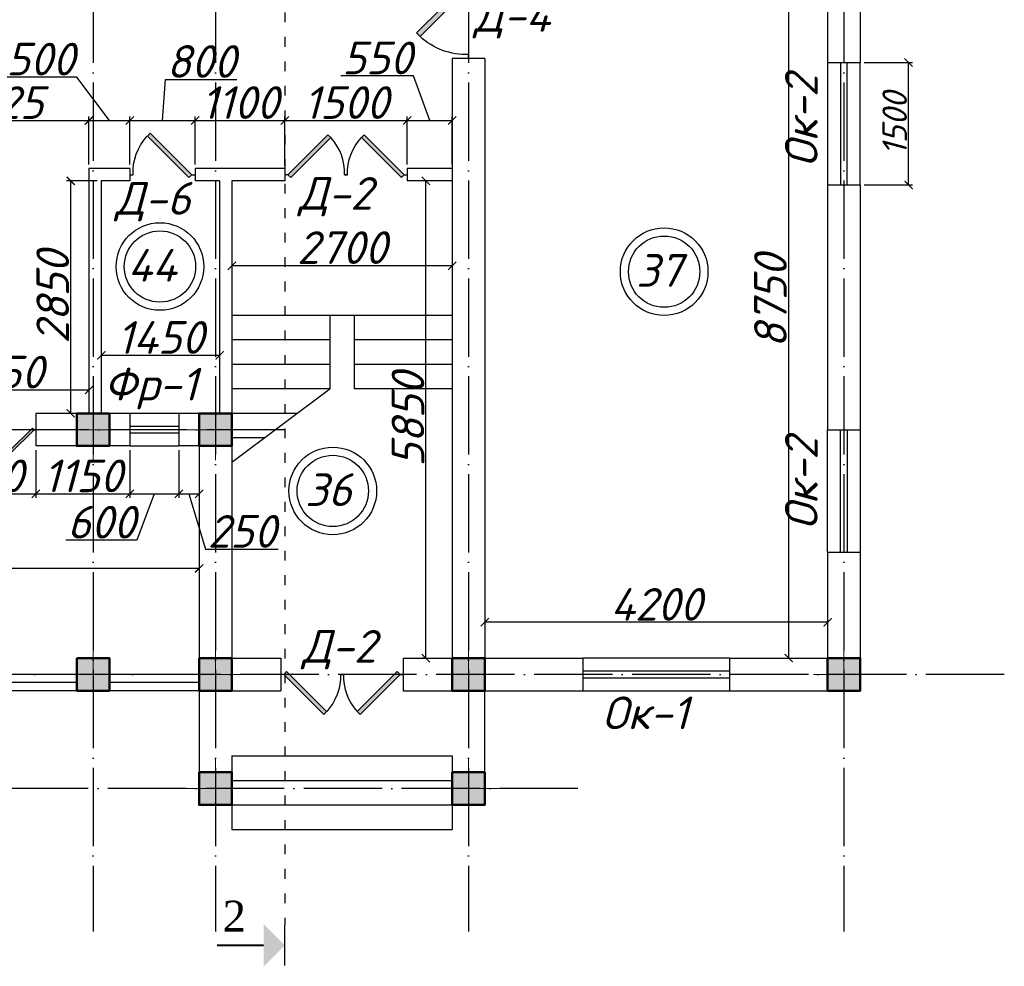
# Model space of a CAD drawing. Header units: millimetres. Extents: x 1112040 to 6903494, y -332921 to -150905.
# Tile 60 of 150: x 1563543 to 1575607, y -190100 to -178496. Entities that reach past the tile are written whole.
import ezdxf

# ---------------------------------------------------------------- set-up
doc = ezdxf.new("R2010")
doc.units = ezdxf.units.MM
doc.linetypes.add('ACAD_ISO03W100', pattern=[30, 12, -18])
doc.linetypes.add('ACAD_ISO04W100', pattern=[30, 24, -3, 0, -3])
for name, color, linetype in [('kolonn', 7, 'Continuous'), ('os', 253, 'Continuous'), ('razmer', 7, 'Continuous')]:
    doc.layers.add(name, color=color, linetype=linetype)
doc.styles.add('RomanS', font='times.ttf')
doc.styles.get("Standard").update_dxf_attribs({"font": 'isocpeui.ttf'})
doc.dimstyles.new('ISO-25', dxfattribs={"dimtxt": 400, "dimasz": 100, "dimexe": 50, "dimexo": 50, "dimgap": 20, "dimtad": 1, "dimdec": 0, "dimtxsty": 'Standard', "dimblk": 'ARCHTICK', "dimcen": 20, "dimclrd": 1, "dimclre": 1, "dimadec": 0, "dimazin": 0, "dimtfac": 1, "dimtdec": 0, "dimtmove": 0, "dimatfit": 3, "dimldrblk": 'ARCHTICK', "dimfxl": 1, "dimarcsym": 0})
doc.dimstyles.get("Standard").update_dxf_attribs({"dimtxt": 300, "dimasz": 100, "dimexe": 50, "dimexo": 50, "dimgap": 20, "dimtad": 1, "dimdec": 0, "dimzin": 0, "dimdsep": 46, "dimtxsty": 'Standard', "dimblk": 'ARCHTICK', "dimcen": 20, "dimclrd": 1, "dimclre": 1, "dimclrt": 256, "dimadec": 0, "dimazin": 0, "dimtfac": 1, "dimtdec": 0, "dimtofl": 0, "dimtmove": 0, "dimatfit": 3, "dimldrblk": 'ARCHTICK', "dimfxl": 1, "dimtolj": 1, "dimtzin": 0, "dimarcsym": 0})

# ---------------------------------------------------------------- blocks, each defined once
blk = doc.blocks.new('ghsdd')
at = {"ltscale": 50}
h = blk.add_hatch(color=256, dxfattribs=at)
h.paths.add_polyline_path([(0, 200), (-200, 200), (-200, 0), (0, 0)])
h.paths.add_polyline_path([(200, 0), (200, 200), (0, 200), (0, 0)])
h.paths.add_polyline_path([(0, 0), (-200, 0), (-200, -200), (0, -200)])
h.paths.add_polyline_path([(0, 0), (0, -200), (200, -200), (200, 0)])
at = {"lineweight": 0}
for p, q in [((0, -374), (0, 374)), ((-374, 0), (374, 0))]:
    blk.add_line(p, q, dxfattribs=at)
at = {"lineweight": 50, "ltscale": 50}
blk.add_lwpolyline([(200, 200), (200, -200), (-200, -200), (-200, 200), (200, 200)], dxfattribs=at)
blk = doc.blocks.new('jfgjhsdf')
blk.add_hatch(color=1).paths.add_polyline_path([(-593, 731), (-637, 687), (0, 50), (44, 94)])
at = {"color": 1}
for p, q in [((0, 1000), (0, 950)), ((0, 50), (0, 0))]:
    blk.add_line(p, q, dxfattribs=at)
blk.add_lwpolyline([(0, 50), (-637, 687), (-593, 731), (44, 94), (0, 50)], dxfattribs=at)
blk.add_arc((-33, 130), 821, 87.662, 132.9147, dxfattribs=at)
blk = doc.blocks.new('_ArchTick')
at = {"color": 0, "linetype": 'ByBlock', "const_width": 0.15}
blk.add_lwpolyline([(-0.5, -0.5), (0.5, 0.5)], dxfattribs=at)
blk = doc.blocks.new('*D2527')
at = {"color": 1, "lineweight": -2, "transparency": 16777216}
for p, q in [((1569242, -185548), (1569242, -185933)), ((1573442, -185722), (1573442, -185933)), ((1573442, -185883), (1569242, -185883))]:
    blk.add_line(p, q, dxfattribs=at)
at = {"color": 1, "lineweight": -2, "transparency": 16777216, "xscale": 100, "yscale": 100, "zscale": 100, "rotation": 180}
blk.add_blockref('_ArchTick', (1569242, -185883), dxfattribs=at)
at = {"color": 1, "lineweight": -2, "transparency": 16777216, "xscale": 100, "yscale": 100, "zscale": 100}
blk.add_blockref('_ArchTick', (1573442, -185883), dxfattribs=at)
at = {"color": 0, "transparency": 16777216, "insert": (1571342, -185663), "char_height": 400, "attachment_point": 5}
blk.add_mtext('4200', dxfattribs=at)
blk = doc.blocks.new('*D2528')
at = {"color": 1, "lineweight": -2, "transparency": 16777216}
for p, q in [((1572092, -177572), (1573015, -177572)), ((1572965, -186322), (1572965, -177572)), ((1572892, -186322), (1573015, -186322))]:
    blk.add_line(p, q, dxfattribs=at)
at = {"color": 1, "lineweight": -2, "transparency": 16777216, "xscale": 100, "yscale": 100, "zscale": 100}
for p, rotation in [((1572965, -177572), 90), ((1572965, -186322), 270)]:
    blk.add_blockref('_ArchTick', p, dxfattribs=dict(at, rotation=rotation))
at = {"color": 0, "transparency": 16777216, "insert": (1572742, -181947), "char_height": 400, "attachment_point": 5, "rotation": 90}
blk.add_mtext('8750', dxfattribs=at)
blk = doc.blocks.new('*D2540')
at = {"color": 1, "lineweight": -2, "transparency": 16777216}
for p, q in [((1566142, -181254), (1566142, -181563)), ((1568842, -181254), (1568842, -181563)), ((1568842, -181513), (1566142, -181513))]:
    blk.add_line(p, q, dxfattribs=at)
at = {"color": 1, "lineweight": -2, "transparency": 16777216, "xscale": 100, "yscale": 100, "zscale": 100, "rotation": 180}
blk.add_blockref('_ArchTick', (1566142, -181513), dxfattribs=at)
at = {"color": 1, "lineweight": -2, "transparency": 16777216, "xscale": 100, "yscale": 100, "zscale": 100}
blk.add_blockref('_ArchTick', (1568842, -181513), dxfattribs=at)
at = {"color": 0, "transparency": 16777216, "insert": (1567492, -181290), "char_height": 400, "attachment_point": 5}
blk.add_mtext('2700', dxfattribs=at)
blk = doc.blocks.new('*D2541')
at = {"color": 1, "lineweight": -2, "transparency": 16777216}
for p, q in [((1568590, -180472), (1568470, -180472)), ((1568520, -186322), (1568520, -180472)), ((1568492, -186322), (1568470, -186322))]:
    blk.add_line(p, q, dxfattribs=at)
at = {"color": 1, "lineweight": -2, "transparency": 16777216, "xscale": 100, "yscale": 100, "zscale": 100}
for p, rotation in [((1568520, -180472), 90), ((1568520, -186322), 270)]:
    blk.add_blockref('_ArchTick', p, dxfattribs=dict(at, rotation=rotation))
at = {"color": 0, "transparency": 16777216, "insert": (1568300, -183397), "char_height": 400, "attachment_point": 5, "rotation": 90}
blk.add_mtext('5850', dxfattribs=at)
blk = doc.blocks.new('*D2443')
at = {"layer": 'razmer', "color": 1, "lineweight": -2, "transparency": 16777216}
for p, q in [((1564542, -182570), (1564542, -182661)), ((1565992, -182611), (1564542, -182611)), ((1565992, -182570), (1565992, -182661))]:
    blk.add_line(p, q, dxfattribs=at)
at = {"layer": 'razmer', "color": 1, "lineweight": -2, "transparency": 16777216, "xscale": 100, "yscale": 100, "zscale": 100, "rotation": 180}
blk.add_blockref('_ArchTick', (1564542, -182611), dxfattribs=at)
at = {"layer": 'razmer', "color": 1, "lineweight": -2, "transparency": 16777216, "xscale": 100, "yscale": 100, "zscale": 100}
blk.add_blockref('_ArchTick', (1565992, -182611), dxfattribs=at)
at = {"layer": 'razmer', "color": 0, "transparency": 16777216, "insert": (1565267, -182391), "char_height": 400, "attachment_point": 5}
blk.add_mtext('1450', dxfattribs=at)
blk = doc.blocks.new('*D2542')
at = {"color": 1, "lineweight": -2, "transparency": 16777216}
for p, q in [((1564492, -180472), (1564118, -180472)), ((1564168, -183322), (1564168, -180472)), ((1564267, -183322), (1564118, -183322))]:
    blk.add_line(p, q, dxfattribs=at)
at = {"color": 1, "lineweight": -2, "transparency": 16777216, "xscale": 100, "yscale": 100, "zscale": 100}
for p, rotation in [((1564168, -180472), 90), ((1564168, -183322), 270)]:
    blk.add_blockref('_ArchTick', p, dxfattribs=dict(at, rotation=rotation))
at = {"color": 0, "transparency": 16777216, "insert": (1563948, -181897), "char_height": 400, "attachment_point": 5, "rotation": 90}
blk.add_mtext('2850', dxfattribs=at)
blk = doc.blocks.new('*D2543')
at = {"color": 1, "lineweight": -2, "transparency": 16777216}
for p, q in [((1562242, -182939), (1562242, -183086)), ((1564392, -182939), (1564392, -183086)), ((1564392, -183036), (1562242, -183036))]:
    blk.add_line(p, q, dxfattribs=at)
at = {"color": 1, "lineweight": -2, "transparency": 16777216, "xscale": 100, "yscale": 100, "zscale": 100, "rotation": 180}
blk.add_blockref('_ArchTick', (1562242, -183036), dxfattribs=at)
at = {"color": 1, "lineweight": -2, "transparency": 16777216, "xscale": 100, "yscale": 100, "zscale": 100}
blk.add_blockref('_ArchTick', (1564392, -183036), dxfattribs=at)
at = {"color": 0, "transparency": 16777216, "insert": (1563317, -182816), "char_height": 400, "attachment_point": 5}
blk.add_mtext('2150', dxfattribs=at)
blk = doc.blocks.new('*D2705')
at = {"color": 1, "lineweight": -2, "transparency": 16777216}
for p, q in [((1565742, -184135), (1565742, -185272)), ((1536542, -184472), (1536542, -185272)), ((1565742, -185222), (1536542, -185222))]:
    blk.add_line(p, q, dxfattribs=at)
at = {"color": 1, "lineweight": -2, "transparency": 16777216, "xscale": 100, "yscale": 100, "zscale": 100, "rotation": 180}
blk.add_blockref('_ArchTick', (1536542, -185222), dxfattribs=at)
at = {"color": 1, "lineweight": -2, "transparency": 16777216, "xscale": 100, "yscale": 100, "zscale": 100}
blk.add_blockref('_ArchTick', (1565742, -185222), dxfattribs=at)
at = {"color": 0, "transparency": 16777216, "insert": (1551142, -185002), "char_height": 400, "attachment_point": 5}
blk.add_mtext('29200', dxfattribs=at)
blk = doc.blocks.new('*D2951')
at = {"color": 1, "lineweight": -2, "transparency": 16777216}
for p, q in [((1562392, -183772), (1562392, -184358)), ((1563742, -183772), (1563742, -184358)), ((1562392, -184308), (1563742, -184308))]:
    blk.add_line(p, q, dxfattribs=at)
at = {"color": 1, "lineweight": -2, "transparency": 16777216, "xscale": 100, "yscale": 100, "zscale": 100, "rotation": 180}
blk.add_blockref('_ArchTick', (1562392, -184308), dxfattribs=at)
at = {"color": 1, "lineweight": -2, "transparency": 16777216, "xscale": 100, "yscale": 100, "zscale": 100}
blk.add_blockref('_ArchTick', (1563742, -184308), dxfattribs=at)
at = {"color": 0, "transparency": 16777216, "insert": (1563067, -184088), "char_height": 400, "attachment_point": 5}
blk.add_mtext('1350', dxfattribs=at)
blk = doc.blocks.new('*D2952')
at = {"color": 1, "lineweight": -2, "transparency": 16777216}
for p, q in [((1563742, -183772), (1563742, -184358)), ((1564892, -183772), (1564892, -184358)), ((1563742, -184308), (1564892, -184308))]:
    blk.add_line(p, q, dxfattribs=at)
at = {"color": 1, "lineweight": -2, "transparency": 16777216, "xscale": 100, "yscale": 100, "zscale": 100, "rotation": 180}
blk.add_blockref('_ArchTick', (1563742, -184308), dxfattribs=at)
at = {"color": 1, "lineweight": -2, "transparency": 16777216, "xscale": 100, "yscale": 100, "zscale": 100}
blk.add_blockref('_ArchTick', (1564892, -184308), dxfattribs=at)
at = {"color": 0, "transparency": 16777216, "insert": (1564317, -184088), "char_height": 400, "attachment_point": 5}
blk.add_mtext('1150', dxfattribs=at)
blk = doc.blocks.new('*D2953')
at = {"color": 1, "lineweight": -2, "transparency": 16777216}
for p, q in [((1564892, -183772), (1564892, -184358)), ((1565492, -183772), (1565492, -184358)), ((1564892, -184308), (1565492, -184308)), ((1565192, -184308), (1564980, -184876)), ((1564980, -184876), (1564108, -184876))]:
    blk.add_line(p, q, dxfattribs=at)
at = {"color": 1, "lineweight": -2, "transparency": 16777216, "xscale": 100, "yscale": 100, "zscale": 100, "rotation": 180}
blk.add_blockref('_ArchTick', (1564892, -184308), dxfattribs=at)
at = {"color": 1, "lineweight": -2, "transparency": 16777216, "xscale": 100, "yscale": 100, "zscale": 100}
blk.add_blockref('_ArchTick', (1565492, -184308), dxfattribs=at)
at = {"color": 0, "transparency": 16777216, "insert": (1564544, -184656), "char_height": 400, "attachment_point": 5}
blk.add_mtext('600', dxfattribs=at)
blk = doc.blocks.new('*D2954')
at = {"color": 1, "lineweight": -2, "transparency": 16777216}
for p, q in [((1565492, -183772), (1565492, -184358)), ((1565742, -183772), (1565742, -184358)), ((1565492, -184308), (1565742, -184308)), ((1565617, -184308), (1565821, -184988)), ((1565821, -184988), (1566711, -184988))]:
    blk.add_line(p, q, dxfattribs=at)
at = {"color": 1, "lineweight": -2, "transparency": 16777216, "xscale": 100, "yscale": 100, "zscale": 100, "rotation": 180}
blk.add_blockref('_ArchTick', (1565492, -184308), dxfattribs=at)
at = {"color": 1, "lineweight": -2, "transparency": 16777216, "xscale": 100, "yscale": 100, "zscale": 100}
blk.add_blockref('_ArchTick', (1565742, -184308), dxfattribs=at)
at = {"color": 0, "transparency": 16777216, "insert": (1566266, -184768), "char_height": 400, "attachment_point": 5}
blk.add_mtext('250', dxfattribs=at)
blk = doc.blocks.new('*D2967')
at = {"color": 1, "lineweight": -2, "transparency": 16777216}
for p, q in [((1562167, -180272), (1562167, -179682)), ((1562167, -179732), (1564392, -179732)), ((1564392, -180272), (1564392, -179682))]:
    blk.add_line(p, q, dxfattribs=at)
at = {"color": 1, "lineweight": -2, "transparency": 16777216, "xscale": 100, "yscale": 100, "zscale": 100, "rotation": 180}
blk.add_blockref('_ArchTick', (1562167, -179732), dxfattribs=at)
at = {"color": 1, "lineweight": -2, "transparency": 16777216, "xscale": 100, "yscale": 100, "zscale": 100}
blk.add_blockref('_ArchTick', (1564392, -179732), dxfattribs=at)
at = {"color": 0, "transparency": 16777216, "insert": (1563279, -179512), "char_height": 400, "attachment_point": 5}
blk.add_mtext('2225', dxfattribs=at)
blk = doc.blocks.new('*D2968')
at = {"color": 1, "lineweight": -2, "transparency": 16777216}
for p, q in [((1564243, -179199), (1563353, -179199)), ((1564642, -179732), (1564243, -179199)), ((1564392, -180272), (1564392, -179682)), ((1564392, -179732), (1564892, -179732)), ((1564892, -180272), (1564892, -179682))]:
    blk.add_line(p, q, dxfattribs=at)
at = {"color": 1, "lineweight": -2, "transparency": 16777216, "xscale": 100, "yscale": 100, "zscale": 100, "rotation": 180}
blk.add_blockref('_ArchTick', (1564392, -179732), dxfattribs=at)
at = {"color": 1, "lineweight": -2, "transparency": 16777216, "xscale": 100, "yscale": 100, "zscale": 100}
blk.add_blockref('_ArchTick', (1564892, -179732), dxfattribs=at)
at = {"color": 0, "transparency": 16777216, "insert": (1563798, -178979), "char_height": 400, "attachment_point": 5}
blk.add_mtext('500', dxfattribs=at)
blk = doc.blocks.new('*D2969')
at = {"color": 1, "lineweight": -2, "transparency": 16777216}
for p, q in [((1565292, -179732), (1565331, -179228)), ((1565331, -179228), (1566202, -179228)), ((1564892, -180272), (1564892, -179682)), ((1564892, -179732), (1565692, -179732)), ((1565692, -180272), (1565692, -179682))]:
    blk.add_line(p, q, dxfattribs=at)
at = {"color": 1, "lineweight": -2, "transparency": 16777216, "xscale": 100, "yscale": 100, "zscale": 100, "rotation": 180}
blk.add_blockref('_ArchTick', (1564892, -179732), dxfattribs=at)
at = {"color": 1, "lineweight": -2, "transparency": 16777216, "xscale": 100, "yscale": 100, "zscale": 100}
blk.add_blockref('_ArchTick', (1565692, -179732), dxfattribs=at)
at = {"color": 0, "transparency": 16777216, "insert": (1565767, -179008), "char_height": 400, "attachment_point": 5}
blk.add_mtext('800', dxfattribs=at)
blk = doc.blocks.new('*D2970')
at = {"color": 1, "lineweight": -2, "transparency": 16777216}
for p, q in [((1565692, -180272), (1565692, -179682)), ((1565692, -179732), (1566792, -179732)), ((1566792, -180283), (1566792, -179682))]:
    blk.add_line(p, q, dxfattribs=at)
at = {"color": 1, "lineweight": -2, "transparency": 16777216, "xscale": 100, "yscale": 100, "zscale": 100, "rotation": 180}
blk.add_blockref('_ArchTick', (1565692, -179732), dxfattribs=at)
at = {"color": 1, "lineweight": -2, "transparency": 16777216, "xscale": 100, "yscale": 100, "zscale": 100}
blk.add_blockref('_ArchTick', (1566792, -179732), dxfattribs=at)
at = {"color": 0, "transparency": 16777216, "insert": (1566242, -179512), "char_height": 400, "attachment_point": 5}
blk.add_mtext('1100', dxfattribs=at)
blk = doc.blocks.new('*D2971')
at = {"color": 1, "lineweight": -2, "transparency": 16777216}
for p, q in [((1566792, -180283), (1566792, -179682)), ((1566792, -179732), (1568292, -179732)), ((1568292, -180272), (1568292, -179682))]:
    blk.add_line(p, q, dxfattribs=at)
at = {"color": 1, "lineweight": -2, "transparency": 16777216, "xscale": 100, "yscale": 100, "zscale": 100, "rotation": 180}
blk.add_blockref('_ArchTick', (1566792, -179732), dxfattribs=at)
at = {"color": 1, "lineweight": -2, "transparency": 16777216, "xscale": 100, "yscale": 100, "zscale": 100}
blk.add_blockref('_ArchTick', (1568292, -179732), dxfattribs=at)
at = {"color": 0, "transparency": 16777216, "insert": (1567542, -179512), "char_height": 400, "attachment_point": 5}
blk.add_mtext('1500', dxfattribs=at)
blk = doc.blocks.new('*D2972')
at = {"color": 1, "lineweight": -2, "transparency": 16777216}
for p, q in [((1568367, -179185), (1567478, -179185)), ((1568567, -179732), (1568367, -179185)), ((1568292, -180272), (1568292, -179682)), ((1568292, -179732), (1568842, -179732)), ((1568842, -180272), (1568842, -179682))]:
    blk.add_line(p, q, dxfattribs=at)
at = {"color": 1, "lineweight": -2, "transparency": 16777216, "xscale": 100, "yscale": 100, "zscale": 100, "rotation": 180}
blk.add_blockref('_ArchTick', (1568292, -179732), dxfattribs=at)
at = {"color": 1, "lineweight": -2, "transparency": 16777216, "xscale": 100, "yscale": 100, "zscale": 100}
blk.add_blockref('_ArchTick', (1568842, -179732), dxfattribs=at)
at = {"color": 0, "transparency": 16777216, "insert": (1567923, -178965), "char_height": 400, "attachment_point": 5}
blk.add_mtext('550', dxfattribs=at)
blk = doc.blocks.new('*D3049')
at = {"color": 1, "lineweight": -2, "transparency": 16777216}
for p, q in [((1573892, -179022), (1574484, -179022)), ((1574434, -180522), (1574434, -179022)), ((1573892, -180522), (1574484, -180522))]:
    blk.add_line(p, q, dxfattribs=at)
at = {"color": 1, "lineweight": -2, "transparency": 16777216, "xscale": 100, "yscale": 100, "zscale": 100}
for p, rotation in [((1574434, -179022), 90), ((1574434, -180522), 270)]:
    blk.add_blockref('_ArchTick', p, dxfattribs=dict(at, rotation=rotation))
at = {"transparency": 16777216, "insert": (1574264, -179772), "char_height": 300, "attachment_point": 5, "rotation": 90}
blk.add_mtext('\\A1;1500', dxfattribs=at)
blk = doc.blocks.new('swww222s')
at = {"color": 1}
for centre, radius in [((35486, -2058), 537), ((35486, -2058), 437), ((41664, -2121), 537), ((41664, -2121), 437), ((37604, -4809), 537), ((37604, -4809), 437)]:
    blk.add_circle(centre, radius, dxfattribs=at)
for s, p in [('44', (35090, -2243)), ('37', (41321, -2306)), ('36', (37265, -4994))]:
    blk.add_text(s, height=400, dxfattribs=at).set_placement(p)

msp = doc.modelspace()

# ---------------------------------------------------------------- hatches: boundary and pattern name
msp.add_hatch(color=256).paths.add_polyline_path([(1566532.9, -190100.1), (1566790.3, -189842.7), (1566532.9, -189585.3)])

# ---------------------------------------------------------------- linework, layer by layer
at = {"color": 1, "linetype": 'ACAD_ISO03W100', "ltscale": 10}
msp.add_line((1566790.3, -161607.2), (1566790.3, -189592.7), dxfattribs=at)
at = {"lineweight": 30}
for p, q in [((1573441.8, -176021.9), (1573441.8, -179021.9)), ((1573841.8, -176021.9), (1573841.8, -179021.9)), ((1568841.8, -178971.9), (1568841.8, -186321.9)), ((1569241.8, -178971.9), (1568841.8, -178971.9)), ((1569241.8, -178971.9), (1569241.8, -186321.9)), ((1573441.8, -179021.9), (1573841.8, -179021.9)), ((1564391.8, -180321.9), (1564391.8, -183321.9)), ((1564891.8, -180321.9), (1564391.8, -180321.9)), ((1564891.8, -180321.9), (1564891.8, -180471.9)), ((1566791.8, -180321.9), (1565691.8, -180321.9)), ((1565691.8, -180321.9), (1565691.8, -180471.9)), ((1566791.8, -180321.9), (1566791.8, -180471.9)), ((1568841.8, -180321.9), (1568291.8, -180321.9)), ((1568291.8, -180321.9), (1568291.8, -180471.9)), ((1564541.8, -180471.9), (1564541.8, -183321.9)), ((1564891.8, -180471.9), (1564541.8, -180471.9)), ((1565991.8, -180471.9), (1565691.8, -180471.9)), ((1565991.8, -180471.9), (1565991.8, -183321.9)), ((1566141.8, -180471.9), (1566141.8, -186321.9)), ((1566791.8, -180471.9), (1566141.8, -180471.9)), ((1568841.8, -180471.9), (1568291.8, -180471.9)), ((1573441.8, -180521.9), (1573441.8, -183521.9)), ((1573441.8, -180521.9), (1573841.8, -180521.9)), ((1573841.8, -180521.9), (1573841.8, -183521.9)), ((1564891.8, -183321.9), (1563741.8, -183321.9)), ((1563741.8, -183321.9), (1563741.8, -183721.9)), ((1564891.8, -183321.9), (1564891.8, -183721.9)), ((1565491.8, -183321.9), (1565491.8, -183721.9)), ((1566141.8, -183321.9), (1565491.8, -183321.9)), ((1573441.8, -183521.9), (1573841.8, -183521.9)), ((1564891.8, -183721.9), (1563741.8, -183721.9)), ((1565741.8, -183721.9), (1565491.8, -183721.9)), ((1565741.8, -183721.9), (1565741.8, -186721.9)), ((1573441.8, -185021.9), (1573441.8, -186321.9)), ((1573441.8, -185021.9), (1573841.8, -185021.9)), ((1573841.8, -185021.9), (1573841.8, -186721.9)), ((1566141.8, -186321.9), (1566741.8, -186321.9)), ((1566741.8, -186321.9), (1566741.8, -186721.9)), ((1568241.8, -186321.9), (1568241.8, -186721.9)), ((1568241.8, -186321.9), (1568841.8, -186321.9)), ((1569241.8, -186321.9), (1570441.8, -186321.9)), ((1570441.8, -186321.9), (1570441.8, -186721.9)), ((1572241.8, -186321.9), (1573441.8, -186321.9)), ((1572241.8, -186321.9), (1572241.8, -186721.9)), ((1565741.8, -186721.9), (1566741.8, -186721.9)), ((1568241.8, -186721.9), (1570441.8, -186721.9)), ((1572241.8, -186721.9), (1573841.8, -186721.9))]:
    msp.add_line(p, q, dxfattribs=at)
at = {"color": 1}
for p, q in [((1573441.8, -179021.9), (1573441.8, -180521.9)), ((1573601.8, -179021.9), (1573601.8, -180521.9)), ((1573681.8, -180521.9), (1573681.8, -179021.9)), ((1573841.8, -180521.9), (1573841.8, -179021.9)), ((1565491.8, -183321.9), (1564891.8, -183321.9)), ((1565491.8, -183481.9), (1564891.8, -183481.9)), ((1564891.8, -183561.9), (1565491.8, -183561.9)), ((1573441.8, -185021.9), (1573441.8, -183521.9)), ((1573601.8, -185021.9), (1573601.8, -183521.9)), ((1573681.8, -183521.9), (1573681.8, -185021.9)), ((1573841.8, -183521.9), (1573841.8, -185021.9)), ((1564891.8, -183721.9), (1565491.8, -183721.9)), ((1572241.8, -186321.9), (1570441.8, -186321.9)), ((1572241.8, -186481.9), (1570441.8, -186481.9)), ((1570441.8, -186561.9), (1572241.8, -186561.9)), ((1570441.8, -186721.9), (1572241.8, -186721.9))]:
    msp.add_line(p, q, dxfattribs=at)
for p, q in [((1568841.8, -182121.9), (1566141.8, -182121.9)), ((1567341.8, -182121.9), (1567341.8, -183021.9)), ((1567641.8, -182121.9), (1567641.8, -183021.9)), ((1567341.8, -182421.9), (1566141.8, -182421.9)), ((1568841.8, -182421.9), (1567641.8, -182421.9)), ((1567341.8, -182721.9), (1566141.8, -182721.9)), ((1568841.8, -182721.9), (1567641.8, -182721.9)), ((1566141.8, -183921.9), (1567341.8, -183021.9)), ((1567341.8, -183021.9), (1566141.8, -183021.9)), ((1568841.8, -183021.9), (1567641.8, -183021.9)), ((1566941.8, -183321.9), (1566141.8, -183321.9)), ((1566541.8, -183621.9), (1566141.8, -183621.9))]:
    msp.add_line(p, q)
at = {"lineweight": 30}
for points in [[(1564241.8, -186721.9), (1564641.8, -186721.9), (1564641.8, -186321.9), (1564241.8, -186321.9)], [(1565741.8, -188121.9), (1566141.8, -188121.9), (1566141.8, -187721.9), (1565741.8, -187721.9)], [(1568841.8, -188121.9), (1569241.8, -188121.9), (1569241.8, -187721.9), (1568841.8, -187721.9)]]:
    msp.add_lwpolyline(points, close=True, dxfattribs=at)
at = {"color": 1}
for points in [[(1564241.8, -186521.9), (1562941.8, -186521.9)], [(1564241.8, -186621.9), (1563041.8, -186621.9)], [(1565741.8, -186521.9), (1564641.8, -186521.9)], [(1565741.8, -186621.9), (1564641.8, -186621.9)]]:
    msp.add_lwpolyline(points, dxfattribs=at)
for points in [[(1565741.8, -186721.9), (1563041.8, -186721.9)], [(1565741.8, -186721.9), (1565741.8, -188121.9), (1569241.8, -188121.9), (1569241.8, -186721.9)]]:
    msp.add_lwpolyline(points)
at = {"ltscale": 100}
for points in [[(1566141.8, -187521.9), (1568841.8, -187521.9)], [(1566141.8, -187521.9), (1566141.8, -188421.9)], [(1568841.8, -187521.9), (1568841.8, -188421.9)], [(1566141.8, -187821.9), (1568841.8, -187821.9)], [(1566141.8, -188121.9), (1568841.8, -188121.9)], [(1566141.8, -188421.9), (1568841.8, -188421.9)]]:
    msp.add_lwpolyline(points, dxfattribs=at)
for points, const_width in [([(1566790.3, -190092.7), (1566790.3, -189592.7)], 15), ([(1566532.9, -189842.7), (1565962.3, -189842.7)], 25)]:
    msp.add_lwpolyline(points, dxfattribs=dict(const_width=const_width))
at = {"layer": 'os', "linetype": 'ACAD_ISO04W100', "ltscale": 40}
for p, q in [((1564441.8, -164865.7), (1564441.8, -189673.6)), ((1565941.8, -164865.7), (1565941.8, -189673.6)), ((1569041.8, -164865.7), (1569041.8, -189673.6)), ((1573641.8, -164865.7), (1573641.8, -189673.6)), ((1566790.3, -183521.9), (1484191.9, -183521.9)), ((1575607.2, -186521.9), (1484191.9, -186521.9)), ((1570383, -187921.9), (1484191.9, -187921.9))]:
    msp.add_line(p, q, dxfattribs=at)

# ---------------------------------------------------------------- block references
msp.add_blockref('swww222s', (1529775.5, -179463.8))
at = {"xscale": -1, "rotation": 180}
msp.add_blockref('jfgjhsdf', (1569041.8, -177971.9), dxfattribs=at)
for p, xscale, yscale, zscale, rotation in [((1565691.8, -180396.9), -0.7999999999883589, 0.7999999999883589, 0.7999999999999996, 90), ((1566791.8, -180396.9), 0.7692307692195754, 0.7692307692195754, 0.7692307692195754, 270), ((1568291.8, -180396.9), -0.7692307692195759, 0.7692307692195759, 0.7692307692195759, 90), ((1563741.8, -183521.9), 0.4575789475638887, 0.4575789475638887, 0.4575789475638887, 90), ((1566741.8, -186521.9), -0.7692307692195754, 0.7692307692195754, 0.769230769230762, 270), ((1568241.8, -186521.9), 0.7692307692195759, 0.7692307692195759, 0.7692307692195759, 90)]:
    msp.add_blockref('jfgjhsdf', p, dxfattribs=dict(xscale=xscale, yscale=yscale, zscale=zscale, rotation=rotation))
at = {"layer": 'kolonn', "xscale": -1}
for p in [(1564441.8, -183521.9), (1565941.8, -183521.9), (1564441.8, -186521.9), (1565941.8, -186521.9), (1569041.8, -186521.9), (1573641.8, -186521.9), (1565941.8, -187921.9), (1569041.8, -187921.9)]:
    msp.add_blockref('ghsdd', p, dxfattribs=at)

# ---------------------------------------------------------------- texts
at = {"color": 1}
for s, p in [('Д-4', (1569108.6, -178643.7)), ('Д-2', (1566960.3, -180825.2)), ('Д-6', (1564714, -180886.6)), ('Фр-1', (1564575.7, -183163.6)), ('Д-2', (1567004.3, -186377.5)), ('Ок-1', (1570678.3, -187193.1))]:
    msp.add_text(s, height=400, dxfattribs=at).set_placement(p)
for p in [(1573319.8, -180303.6), (1573319.8, -184749.2)]:
    msp.add_text('Ок-2', height=400, rotation=90, dxfattribs=at).set_placement(p)
at = {"color": 1, "style": 'RomanS'}
msp.add_text('2', height=379.7, dxfattribs=at).set_placement((1566028.9, -189675.4))

# ---------------------------------------------------------------- dimensions: what is measured, and where the dimension line sits
for base, p1, p2, picture, middle in [((1572964.7, -177571.9), (1572841.8, -186321.9), (1572041.8, -177571.9), '*D2528', (1572742.1, -181946.9)), ((1564167.8, -180471.9), (1564316.8, -183321.9), (1564541.8, -180471.9), '*D2542', (1563947.8, -181896.9)), ((1568519.8, -180471.9), (1568541.8, -186321.9), (1568640.3, -180471.9), '*D2541', (1568299.8, -183396.9))]:
    dim = msp.add_linear_dim(base=base, p1=p1, p2=p2, angle=90, dimstyle='ISO-25')
    dim.commit()
    dim.dimension.update_dxf_attribs({"geometry": picture, "text_midpoint": middle})
for base, p1, p2, picture, middle in [((1564891.8, -179732.3), (1564391.8, -180321.9), (1564891.8, -180321.9), '*D2968', (1564222.6, -179199.1)), ((1565691.8, -179732.3), (1564891.8, -180321.9), (1565691.8, -180321.9), '*D2969', (1565350.6, -179227.7)), ((1568841.8, -179732.3), (1568291.8, -180321.9), (1568841.8, -180321.9), '*D2972', (1568347.4, -179184.8)), ((1565491.8, -184308.3), (1564891.8, -183721.9), (1565491.8, -183721.9), '*D2953', (1564959.7, -184875.7))]:
    dim = msp.add_linear_dim(base=base, p1=p1, p2=p2, dimstyle='ISO-25', override={"dimtmove": 1})
    dim.commit()
    dim.dimension.update_dxf_attribs({"geometry": picture, "text_midpoint": middle, "dimtype": 160})
dim = msp.add_aligned_dim(p1=(1573841.8, -180521.9), p2=(1573841.8, -179021.9), distance=-591.9, dimstyle='Standard')
dim.commit()
dim.dimension.update_dxf_attribs({"geometry": '*D3049', "text_midpoint": (1574263.7, -179771.9)})
for base, p1, p2, picture, middle in [((1564391.8, -179732.3), (1562166.8, -180321.9), (1564391.8, -180321.9), '*D2967', (1563279.3, -179512.3)), ((1566791.8, -179732.3), (1565691.8, -180321.9), (1566791.8, -180333.4), '*D2970', (1566241.8, -179512.3)), ((1568291.8, -179732.3), (1566791.8, -180333.4), (1568291.8, -180321.9), '*D2971', (1567541.8, -179512.3)), ((1563741.8, -184308.3), (1562391.8, -183721.9), (1563741.8, -183721.9), '*D2951', (1563066.8, -184088.3)), ((1564891.8, -184308.3), (1563741.8, -183721.9), (1564891.8, -183721.9), '*D2952', (1564316.8, -184088.3)), ((1565741.8, -184308.3), (1565491.8, -183721.9), (1565741.8, -183721.9), '*D2954', (1565840.8, -184768.3))]:
    dim = msp.add_linear_dim(base=base, p1=p1, p2=p2, dimstyle='ISO-25', override={"dimtmove": 1})
    dim.commit()
    dim.dimension.update_dxf_attribs({"geometry": picture, "text_midpoint": middle})
for base, p1, p2, picture, middle in [((1566141.8, -181512.5), (1568841.8, -181203.6), (1566141.8, -181203.6), '*D2540', (1567491.8, -181289.9)), ((1562241.8, -183035.9), (1564391.8, -182889.2), (1562241.8, -182889.2), '*D2543', (1563316.8, -182815.9)), ((1536541.8, -185221.9), (1565741.8, -184084.7), (1536541.8, -184421.9), '*D2705', (1551141.8, -185001.9)), ((1569241.8, -185882.8), (1573441.8, -185671.9), (1569241.8, -185497.8), '*D2527', (1571341.8, -185662.8))]:
    dim = msp.add_linear_dim(base=base, p1=p1, p2=p2, dimstyle='ISO-25')
    dim.commit()
    dim.dimension.update_dxf_attribs({"geometry": picture, "text_midpoint": middle})
at = {"layer": 'razmer'}
dim = msp.add_linear_dim(base=(1564541.8, -182610.8), p1=(1565991.8, -182520.5), p2=(1564541.8, -182520.5), dimstyle='ISO-25', dxfattribs=at)
dim.commit()
dim.dimension.update_dxf_attribs({"geometry": '*D2443', "text_midpoint": (1565266.8, -182390.8)})

doc.saveas('drawing.dxf')
